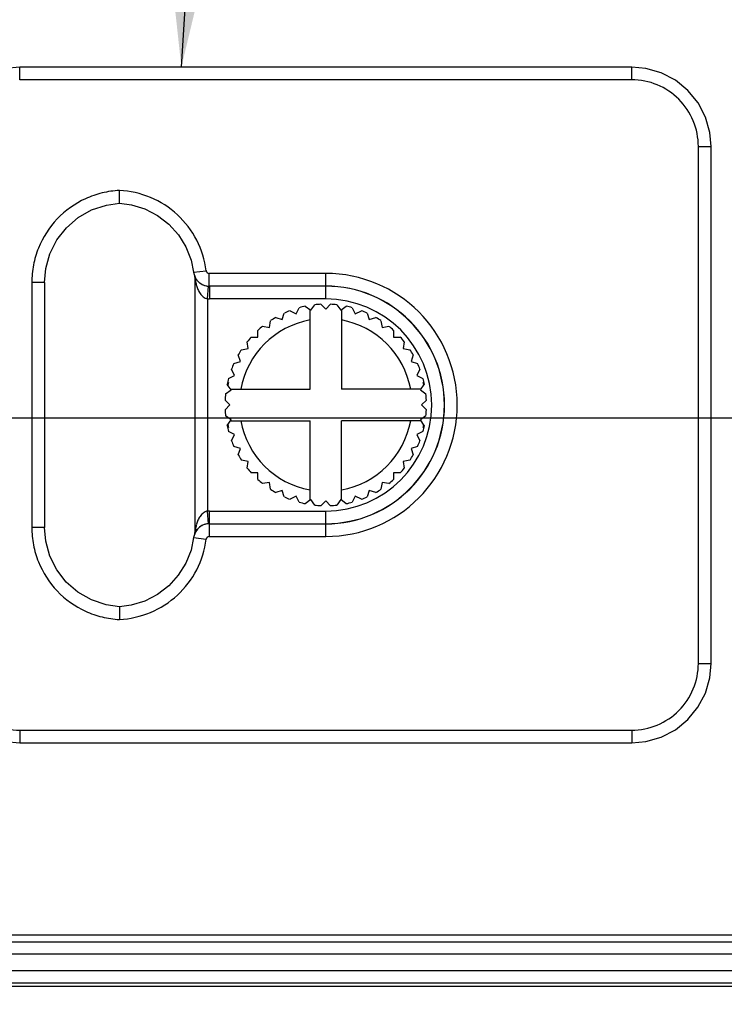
# Model space of a CAD drawing. Header units: inches. Extents: x 0 to 34, y 0 to 22.
# Tile 88 of 129: x 13.1 to 14, y 15.4 to 16.6. Entities that reach past the tile are written whole.
import ezdxf

# ---------------------------------------------------------------- set-up
doc = ezdxf.new("R2010")
doc.units = ezdxf.units.IN
doc.header["$LTSCALE"] = 1.87
doc.header["$MEASUREMENT"] = 0
doc.layers.get('0').update_dxf_attribs({"linetype": 'CONTINUOUS'})
for name, color, linetype in [('02___PRT_ALL_AXES', 7, 'CONTINUOUS'), ('DETAIL', 7, 'CONTINUOUS'), ('DIMENSIONS', 7, 'CONTINUOUS')]:
    doc.layers.add(name, color=color, linetype=linetype)
doc.styles.get("Standard").update_dxf_attribs({"font": 'txt', "width": 0.8})
doc.dimstyles.new('DIMSTYLE_3', dxfattribs={"dimtxt": 0.125, "dimasz": 0.18, "dimexe": 0.125, "dimexo": 0.0625, "dimgap": 0.03125, "dimtad": 0, "dimtih": 1, "dimtoh": 1, "dimzin": 0, "dimdsep": 46, "dimtxsty": 'STANDARD', "dimblk": '_FILLED', "dimblk1": '_FILLED', "dimblk2": '_FILLED', "dimcen": 0.09, "dimazin": 0, "dimtp": 0.01, "dimtm": 0.01, "dimtfac": 1, "dimtofl": 0, "dimtmove": 0, "dimatfit": 3, "dimldrblk": '_FILLED', "dimfxl": 1, "dimtolj": 1, "dimtzin": 0, "dimarcsym": 0})
doc.dimstyles.get("Standard").update_dxf_attribs({"dimtxt": 0.125, "dimasz": 0.18, "dimexe": 0.125, "dimexo": 0.0625, "dimgap": 0.09, "dimtad": 0, "dimtih": 1, "dimtoh": 1, "dimzin": 0, "dimdsep": 46, "dimtxsty": 'STANDARD', "dimblk": '_FILLED', "dimblk1": '_FILLED', "dimblk2": '_FILLED', "dimcen": 0.09, "dimazin": 0, "dimtol": 1, "dimtp": 0.02, "dimtm": 0.02, "dimtfac": 1, "dimtofl": 0, "dimtmove": 0, "dimatfit": 3, "dimldrblk": '_FILLED', "dimfxl": 1, "dimtolj": 1, "dimtzin": 0, "dimarcsym": 0})

# ---------------------------------------------------------------- blocks, each defined once
blk = doc.blocks.new('*D21')
at = {"layer": 'DIMENSIONS', "color": 2, "linetype": 'CONTINUOUS'}
blk.add_line((14.4119, 16.1472), (14.4119, 14.717), dxfattribs=at)
at = {"layer": 'DIMENSIONS', "color": 2, "linetype": 'CONTINUOUS', "insert": (14.3494, 14.6545), "char_height": 0.125, "width": 1.325, "attachment_point": 3, "rotation": 90, "line_spacing_factor": 0.9}
blk.add_mtext('64.15{\\ftxt.shx;\\W1.000000;\\H0.125000; }[2.526]', dxfattribs=at)
blk = doc.blocks.new('_FILLED')
at = {"color": 0, "linetype": 'BYBLOCK'}
blk.add_solid([(0, 0), (-1, 0.1736), (-1, -0.1736)], dxfattribs=at)
blk = doc.blocks.new('*D29')
at = {"layer": 'DIMENSIONS', "color": 2, "linetype": 'CONTINUOUS'}
blk.add_line((16.6709, 16.3321), (16.6709, 14.717), dxfattribs=at)
at = {"layer": 'DIMENSIONS', "color": 2, "linetype": 'CONTINUOUS', "insert": (16.6084, 14.6545), "char_height": 0.125, "width": 1.425, "attachment_point": 3, "rotation": 90, "line_spacing_factor": 0.9}
blk.add_mtext('121.53{\\ftxt.shx;\\W1.000000;\\H0.125000; }[4.784]', dxfattribs=at)
blk = doc.blocks.new('*D30')
at = {"layer": 'DIMENSIONS', "color": 2, "linetype": 'CONTINUOUS'}
blk.add_line((17.1994, 16.5386), (17.1994, 14.717), dxfattribs=at)
at = {"layer": 'DIMENSIONS', "color": 2, "linetype": 'CONTINUOUS', "insert": (17.1369, 14.6545), "char_height": 0.125, "width": 1.425, "attachment_point": 3, "rotation": 90, "line_spacing_factor": 0.9}
blk.add_mtext('134.95{\\ftxt.shx;\\W1.000000;\\H0.125000; }[5.313]', dxfattribs=at)
blk = doc.blocks.new('*D31')
at = {"layer": 'DIMENSIONS', "color": 2, "linetype": 'CONTINUOUS'}
blk.add_line((17.7259, 16.3321), (17.7259, 14.717), dxfattribs=at)
at = {"layer": 'DIMENSIONS', "color": 2, "linetype": 'CONTINUOUS', "insert": (17.6634, 14.6545), "char_height": 0.125, "width": 1.425, "attachment_point": 3, "rotation": 90, "line_spacing_factor": 0.9}
blk.add_mtext('148.32{\\ftxt.shx;\\W1.000000;\\H0.125000; }[5.839]', dxfattribs=at)
blk = doc.blocks.new('*D32')
at = {"layer": 'DIMENSIONS', "color": 2, "linetype": 'CONTINUOUS'}
blk.add_line((18.7809, 16.3321), (18.7809, 14.717), dxfattribs=at)
at = {"layer": 'DIMENSIONS', "color": 2, "linetype": 'CONTINUOUS', "insert": (18.7184, 14.6545), "char_height": 0.125, "width": 1.425, "attachment_point": 3, "rotation": 90, "line_spacing_factor": 0.9}
blk.add_mtext('175.12{\\ftxt.shx;\\W1.000000;\\H0.125000; }[6.894]', dxfattribs=at)
blk = doc.blocks.new('*D33')
at = {"layer": 'DIMENSIONS', "color": 2, "linetype": 'CONTINUOUS'}
blk.add_line((19.3089, 16.5386), (19.3089, 14.717), dxfattribs=at)
at = {"layer": 'DIMENSIONS', "color": 2, "linetype": 'CONTINUOUS', "insert": (19.2464, 14.6545), "char_height": 0.125, "width": 1.425, "attachment_point": 3, "rotation": 90, "line_spacing_factor": 0.9}
blk.add_mtext('188.53{\\ftxt.shx;\\W1.000000;\\H0.125000; }[7.423]', dxfattribs=at)
blk = doc.blocks.new('*D34')
at = {"layer": 'DIMENSIONS', "color": 2, "linetype": 'CONTINUOUS'}
blk.add_line((19.8359, 16.3321), (19.8359, 14.717), dxfattribs=at)
at = {"layer": 'DIMENSIONS', "color": 2, "linetype": 'CONTINUOUS', "insert": (19.7734, 14.6545), "char_height": 0.125, "width": 1.425, "attachment_point": 3, "rotation": 90, "line_spacing_factor": 0.9}
blk.add_mtext('201.92{\\ftxt.shx;\\W1.000000;\\H0.125000; }[7.949]', dxfattribs=at)
blk = doc.blocks.new('*D35')
at = {"layer": 'DIMENSIONS', "color": 2, "linetype": 'CONTINUOUS'}
blk.add_line((20.8909, 16.3321), (20.8909, 14.717), dxfattribs=at)
at = {"layer": 'DIMENSIONS', "color": 2, "linetype": 'CONTINUOUS', "insert": (20.8284, 14.6545), "char_height": 0.125, "width": 1.425, "attachment_point": 3, "rotation": 90, "line_spacing_factor": 0.9}
blk.add_mtext('228.71{\\ftxt.shx;\\W1.000000;\\H0.125000; }[9.004]', dxfattribs=at)
blk = doc.blocks.new('*D36')
at = {"layer": 'DIMENSIONS', "color": 2, "linetype": 'CONTINUOUS'}
blk.add_line((21.9459, 16.3321), (21.9459, 14.717), dxfattribs=at)
at = {"layer": 'DIMENSIONS', "color": 2, "linetype": 'CONTINUOUS', "insert": (21.8834, 14.6545), "char_height": 0.125, "width": 1.525, "attachment_point": 3, "rotation": 90, "line_spacing_factor": 0.9}
blk.add_mtext('255.51{\\ftxt.shx;\\W1.000000;\\H0.125000; }[10.059]', dxfattribs=at)
blk = doc.blocks.new('*D37')
at = {"layer": 'DIMENSIONS', "color": 2, "linetype": 'CONTINUOUS'}
blk.add_line((23.0009, 16.3321), (23.0009, 14.717), dxfattribs=at)
at = {"layer": 'DIMENSIONS', "color": 2, "linetype": 'CONTINUOUS', "insert": (22.9384, 14.6545), "char_height": 0.125, "width": 1.525, "attachment_point": 3, "rotation": 90, "line_spacing_factor": 0.9}
blk.add_mtext('282.31{\\ftxt.shx;\\W1.000000;\\H0.125000; }[11.114]', dxfattribs=at)
blk = doc.blocks.new('*D38')
at = {"layer": 'DIMENSIONS', "color": 2, "linetype": 'CONTINUOUS'}
blk.add_line((23.5289, 16.5386), (23.5289, 14.717), dxfattribs=at)
at = {"layer": 'DIMENSIONS', "color": 2, "linetype": 'CONTINUOUS', "insert": (23.4664, 14.6545), "char_height": 0.125, "width": 1.525, "attachment_point": 3, "rotation": 90, "line_spacing_factor": 0.9}
blk.add_mtext('295.72{\\ftxt.shx;\\W1.000000;\\H0.125000; }[11.643]', dxfattribs=at)
blk = doc.blocks.new('*D39')
at = {"layer": 'DIMENSIONS', "color": 2, "linetype": 'CONTINUOUS'}
blk.add_line((24.0559, 16.3321), (24.0559, 14.717), dxfattribs=at)
at = {"layer": 'DIMENSIONS', "color": 2, "linetype": 'CONTINUOUS', "insert": (23.9934, 14.6545), "char_height": 0.125, "width": 1.525, "attachment_point": 3, "rotation": 90, "line_spacing_factor": 0.9}
blk.add_mtext('309.10{\\ftxt.shx;\\W1.000000;\\H0.125000; }[12.169]', dxfattribs=at)
blk = doc.blocks.new('*D40')
at = {"layer": 'DIMENSIONS', "color": 2, "linetype": 'CONTINUOUS'}
blk.add_line((24.8249, 15.4421), (24.8249, 14.717), dxfattribs=at)
at = {"layer": 'DIMENSIONS', "color": 2, "linetype": 'CONTINUOUS', "insert": (24.7624, 14.6545), "char_height": 0.125, "width": 1.525, "attachment_point": 3, "rotation": 90, "line_spacing_factor": 0.9}
blk.add_mtext('328.64{\\ftxt.shx;\\W1.000000;\\H0.125000; }[12.938]', dxfattribs=at)
blk = doc.blocks.new('*D43')
at = {"layer": 'DIMENSIONS', "color": 2, "linetype": 'CONTINUOUS'}
blk.add_line((18.2536, 16.7073), (18.2536, 14.717), dxfattribs=at)
at = {"layer": 'DIMENSIONS', "color": 2, "linetype": 'CONTINUOUS', "insert": (18.1911, 14.6545), "char_height": 0.125, "width": 1.425, "attachment_point": 3, "rotation": 90, "line_spacing_factor": 0.9}
blk.add_mtext('161.73{\\ftxt.shx;\\W1.000000;\\H0.125000; }[6.367]', dxfattribs=at)
blk = doc.blocks.new('*D44')
at = {"layer": 'DIMENSIONS', "color": 2, "linetype": 'CONTINUOUS'}
blk.add_line((17.9661, 16.9948), (11.1985, 16.9948), dxfattribs=at)
at = {"layer": 'DIMENSIONS', "color": 2, "linetype": 'CONTINUOUS', "insert": (11.136, 17.0573), "char_height": 0.125, "width": 1.325, "attachment_point": 3, "line_spacing_factor": 0.9}
blk.add_mtext('40.39{\\ftxt.shx;\\W1.000000;\\H0.125000; }[1.590]', dxfattribs=at)
blk = doc.blocks.new('*D48')
at = {"layer": 'DIMENSIONS', "color": 2, "linetype": 'CONTINUOUS'}
for p, q in [((11.6108, 16.1095), (11.4599, 15.9596)), ((14.0463, 16.1095), (11.6108, 16.1095)), ((11.4599, 15.9596), (11.1985, 15.9596))]:
    blk.add_line(p, q, dxfattribs=at)
at = {"layer": 'DIMENSIONS', "color": 2, "linetype": 'CONTINUOUS', "insert": (11.136, 16.0221), "char_height": 0.125, "width": 1.225, "attachment_point": 3, "line_spacing_factor": 0.9}
blk.add_mtext('17.90{\\ftxt.shx;\\W1.000000;\\H0.125000; }[.705]', dxfattribs=at)

msp = doc.modelspace()

# ---------------------------------------------------------------- linework, layer by layer
at = {"color": 7, "linetype": 'CONTINUOUS'}
for p, q in [((13.1411, 16.5289), (13.1411, 16.5447)), ((13.9003, 16.5447), (13.1411, 16.5447)), ((13.9003, 16.5289), (13.9003, 16.5447)), ((13.9003, 16.5289), (13.1411, 16.5289)), ((13.9829, 15.8052), (13.9829, 16.4462)), ((13.9829, 16.4462), (13.9987, 16.4462)), ((13.9987, 15.8052), (13.9987, 16.4462)), ((13.2648, 16.3759), (13.2648, 16.3917)), ((13.2648, 16.3759), (13.2648, 16.3917)), ((13.3568, 16.2902), (13.3724, 16.2922)), ((13.3763, 16.2731), (13.3763, 16.2888)), ((13.5207, 16.2888), (13.3763, 16.2888)), ((13.5207, 16.2572), (13.5207, 16.2888)), ((13.1561, 16.2776), (13.1561, 15.9738)), ((13.1719, 16.2776), (13.1561, 16.2776)), ((13.1719, 16.2776), (13.1719, 15.9738)), ((13.3583, 16.2783), (13.3583, 15.9731)), ((13.3583, 16.2783), (13.3592, 16.2783)), ((13.3641, 16.2773), (13.3629, 16.2784)), ((13.3649, 16.2768), (13.3641, 16.2773)), ((13.3641, 16.2773), (13.3644, 16.2771)), ((13.3741, 16.2573), (13.3751, 16.273)), ((13.5207, 16.2731), (13.3763, 16.2731)), ((13.3765, 16.2729), (13.3765, 16.2572)), ((13.5207, 16.2729), (13.3765, 16.2729)), ((13.3741, 16.2573), (13.3741, 15.9941)), ((13.5207, 16.2572), (13.3765, 16.2572)), ((13.5021, 16.2431), (13.5071, 16.25)), ((13.5147, 16.2506), (13.5207, 16.2446)), ((13.5207, 16.2446), (13.5267, 16.2506)), ((13.5343, 16.25), (13.5393, 16.2431)), ((13.4667, 16.2316), (13.4693, 16.2397)), ((13.4764, 16.2426), (13.4839, 16.2387)), ((13.4839, 16.2387), (13.4878, 16.2463)), ((13.4952, 16.2481), (13.5021, 16.2431)), ((13.5012, 16.1452), (13.5012, 16.2438)), ((13.5393, 16.2431), (13.5461, 16.2481)), ((13.5402, 16.2438), (13.5402, 16.1452)), ((13.5535, 16.2463), (13.5574, 16.2387)), ((13.5574, 16.2387), (13.565, 16.2426)), ((13.572, 16.2397), (13.5746, 16.2316)), ((13.4508, 16.2219), (13.4521, 16.2302)), ((13.4586, 16.2342), (13.4667, 16.2316)), ((13.5746, 16.2316), (13.5827, 16.2342)), ((13.5892, 16.2302), (13.5905, 16.2219)), ((13.4366, 16.2097), (13.4366, 16.2182)), ((13.4424, 16.2232), (13.4508, 16.2219)), ((13.5905, 16.2219), (13.5989, 16.2232)), ((13.6047, 16.2182), (13.6047, 16.2097)), ((13.4245, 16.1956), (13.4232, 16.2039)), ((13.4281, 16.2097), (13.4366, 16.2097)), ((13.6047, 16.2097), (13.6132, 16.2097)), ((13.6181, 16.2039), (13.6168, 16.1956)), ((13.4161, 16.1942), (13.4245, 16.1956)), ((13.6168, 16.1956), (13.6252, 16.1942)), ((13.4067, 16.177), (13.4148, 16.1797)), ((13.4148, 16.1797), (13.4121, 16.1877)), ((13.6292, 16.1877), (13.6266, 16.1797)), ((13.6266, 16.1797), (13.6346, 16.177)), ((13.4076, 16.1624), (13.4038, 16.17)), ((13.6376, 16.17), (13.6337, 16.1624)), ((13.3999, 16.1537), (13.3988, 16.1537)), ((13.4001, 16.1586), (13.4076, 16.1624)), ((13.6337, 16.1624), (13.6413, 16.1586)), ((13.6425, 16.1537), (13.6415, 16.1537)), ((13.3964, 16.1393), (13.4033, 16.1443)), ((13.4033, 16.1443), (13.3983, 16.1512)), ((13.4026, 16.1452), (13.5012, 16.1452)), ((13.6387, 16.1452), (13.5402, 16.1452)), ((13.6381, 16.1443), (13.643, 16.1512)), ((13.6381, 16.1443), (13.6449, 16.1393)), ((13.4018, 16.1257), (13.3958, 16.1317)), ((13.6455, 16.1317), (13.6395, 16.1257)), ((13.3958, 16.1197), (13.4018, 16.1257)), ((13.6395, 16.1257), (13.6455, 16.1197)), ((13.4033, 16.1071), (13.3964, 16.1121)), ((13.3983, 16.1002), (13.4033, 16.1071)), ((13.4026, 16.1062), (13.5012, 16.1062)), ((13.5012, 16.0076), (13.5012, 16.1062)), ((13.5402, 16.0076), (13.5402, 16.1062)), ((13.6387, 16.1062), (13.5402, 16.1062)), ((13.6449, 16.1121), (13.6381, 16.1071)), ((13.643, 16.1002), (13.6381, 16.1071)), ((13.3988, 16.0977), (13.3999, 16.0977)), ((13.4076, 16.089), (13.4001, 16.0928)), ((13.6413, 16.0928), (13.6337, 16.089)), ((13.6415, 16.0977), (13.6425, 16.0977)), ((13.4038, 16.0814), (13.4076, 16.089)), ((13.6337, 16.089), (13.6376, 16.0814)), ((13.4148, 16.0717), (13.4067, 16.0744)), ((13.4121, 16.0637), (13.4148, 16.0717)), ((13.6346, 16.0744), (13.6266, 16.0717)), ((13.6266, 16.0717), (13.6292, 16.0637)), ((13.4245, 16.0558), (13.4161, 16.0572)), ((13.4232, 16.0475), (13.4245, 16.0558)), ((13.6252, 16.0572), (13.6168, 16.0558)), ((13.6168, 16.0558), (13.6181, 16.0475)), ((13.4366, 16.0417), (13.4281, 16.0417)), ((13.4366, 16.0332), (13.4366, 16.0417)), ((13.6047, 16.0417), (13.6047, 16.0332)), ((13.6132, 16.0417), (13.6047, 16.0417)), ((13.4508, 16.0295), (13.4424, 16.0282)), ((13.4521, 16.0212), (13.4508, 16.0295)), ((13.4667, 16.0198), (13.4586, 16.0172)), ((13.4693, 16.0117), (13.4667, 16.0198)), ((13.5746, 16.0198), (13.572, 16.0117)), ((13.5827, 16.0172), (13.5746, 16.0198)), ((13.5905, 16.0295), (13.5892, 16.0212)), ((13.5989, 16.0282), (13.5905, 16.0295)), ((13.4839, 16.0127), (13.4764, 16.0088)), ((13.4878, 16.0051), (13.4839, 16.0127)), ((13.5021, 16.0083), (13.4952, 16.0033)), ((13.5071, 16.0014), (13.5021, 16.0083)), ((13.5207, 16.0068), (13.5147, 16.0008)), ((13.5267, 16.0008), (13.5207, 16.0068)), ((13.5393, 16.0083), (13.5343, 16.0014)), ((13.5461, 16.0033), (13.5393, 16.0083)), ((13.5574, 16.0127), (13.5535, 16.0051)), ((13.565, 16.0088), (13.5574, 16.0127)), ((13.3751, 15.9784), (13.3741, 15.9941)), ((13.3765, 15.9785), (13.3765, 15.9942)), ((13.3765, 15.9942), (13.5207, 15.9942)), ((13.5207, 15.9626), (13.5207, 15.9942)), ((13.1719, 15.9738), (13.1561, 15.9738)), ((13.3583, 15.97), (13.358, 15.9653)), ((13.3583, 15.9731), (13.3583, 15.97)), ((13.3592, 15.9731), (13.3583, 15.9731)), ((13.3618, 15.9719), (13.3641, 15.9741)), ((13.3644, 15.9743), (13.3641, 15.9741)), ((13.3647, 15.9746), (13.3644, 15.9743)), ((13.3763, 15.9783), (13.3763, 15.9626)), ((13.3763, 15.9783), (13.5207, 15.9783)), ((13.3765, 15.9785), (13.5207, 15.9785)), ((13.3568, 15.9612), (13.3724, 15.9592)), ((13.3763, 15.9626), (13.5207, 15.9626)), ((13.2648, 15.8755), (13.2648, 15.8597)), ((13.2648, 15.8755), (13.2648, 15.8597)), ((13.9829, 15.8052), (13.9987, 15.8052)), ((13.1411, 15.7225), (13.1411, 15.7068)), ((13.1411, 15.7225), (13.9003, 15.7225)), ((13.9003, 15.7225), (13.9003, 15.7068)), ((13.1411, 15.7068), (13.9003, 15.7068)), ((13.1202, 15.4601), (15.7495, 15.4601)), ((13.1203, 15.4601), (15.7495, 15.4601)), ((13.1202, 15.4451), (15.7495, 15.4451)), ((13.0695, 15.4243), (15.8852, 15.4243)), ((13.0695, 15.4093), (15.8852, 15.4093)), ((24.7249, 15.4046), (13.0527, 15.4046))]:
    msp.add_line(p, q, dxfattribs=at)
for points in [[(13.1411, 16.5447), (13.1236, 16.5431), (13.1046, 16.5376), (13.087, 16.5285), (13.0716, 16.5159), (13.059, 16.5005), (13.0497, 16.4829), (13.0442, 16.4639), (13.0427, 16.4462)], [(13.9987, 16.4462), (13.9971, 16.4637), (13.9917, 16.4827), (13.9825, 16.5003), (13.9699, 16.5158), (13.9545, 16.5283), (13.9369, 16.5376), (13.9179, 16.5431), (13.9003, 16.5447)], [(13.1719, 16.2776), (13.1734, 16.2948), (13.1786, 16.3132), (13.1872, 16.3304), (13.199, 16.3455), (13.2136, 16.3581), (13.2303, 16.3676), (13.2486, 16.3736), (13.2648, 16.3759)], [(13.2648, 16.3759), (13.2796, 16.3739), (13.2964, 16.3687), (13.3121, 16.3606), (13.3261, 16.3498), (13.3379, 16.3367), (13.3472, 16.3218), (13.3536, 16.3054), (13.3568, 16.2902)], [(13.3568, 16.2902), (13.3574, 16.2873), (13.3597, 16.2822), (13.3629, 16.2784)], [(13.358, 16.286), (13.3583, 16.2815), (13.3583, 16.2783)], [(13.2648, 15.8755), (13.2484, 15.8778), (13.2301, 15.8839), (13.2134, 15.8934), (13.1989, 15.906), (13.1871, 15.9212), (13.1785, 15.9383), (13.1734, 15.9568), (13.1719, 15.9738)], [(13.3618, 15.9719), (13.3596, 15.969), (13.3573, 15.9638), (13.3568, 15.9612)], [(13.3568, 15.9612), (13.3536, 15.9458), (13.3471, 15.9295), (13.3378, 15.9145), (13.3259, 15.9014), (13.3119, 15.8907), (13.2963, 15.8826), (13.2794, 15.8775), (13.2648, 15.8755)], [(13.0427, 15.8052), (13.0442, 15.7877), (13.0497, 15.7687), (13.0589, 15.7511), (13.0714, 15.7356), (13.0868, 15.7231), (13.1044, 15.7138), (13.1234, 15.7083), (13.1411, 15.7068)], [(13.9003, 15.7068), (13.9177, 15.7083), (13.9367, 15.7138), (13.9544, 15.7229), (13.9698, 15.7355), (13.9824, 15.7509), (13.9916, 15.7685), (13.9971, 15.7875), (13.9987, 15.8052)]]:
    msp.add_lwpolyline(points, dxfattribs=at)
for centre, radius, start, end in [((13.3763, 16.2928), 0.00394, 187.3589, 269.9967), ((13.5207, 16.1257), 0.1631, 270, 90), ((13.5483, 16.3098), 0.1917, 187.249, 187.9344), ((13.5046, 16.3036), 0.1476, 187.8764, 189.8572), ((13.4101, 16.2887), 0.0519, 191.5577, 196.7788), ((13.376, 16.2917), 0.0186, 231.3364, 235.2561), ((13.3763, 16.2927), 0.0197, 234.3583, 270.0213), ((13.3765, 16.2926), 0.0197, 265.9938, 269.9828), ((13.3022, 16.1798), 0.1192, 51.4054, 51.5189), ((13.5207, 16.1257), 0.1474, 270, 90), ((13.5207, 16.1257), 0.1472, 270, 90), ((13.3765, 16.2926), 0.0354, 266.0117, 270), ((13.5207, 16.1257), 0.125, 92.7513, 96.2487), ((13.5207, 16.1257), 0.1315, 270, 90), ((13.5207, 16.1257), 0.125, 83.7513, 87.2487), ((13.5207, 16.1257), 0.125, 110.7513, 114.2487), ((13.5207, 16.1257), 0.125, 101.7513, 105.2487), ((13.5207, 16.1257), 0.125, 74.7513, 78.2487), ((13.5207, 16.1257), 0.125, 65.7513, 69.2487), ((13.5207, 16.1257), 0.1072, 100.4849, 169.5151), ((13.5207, 16.1257), 0.125, 119.7513, 123.2487), ((13.5207, 16.1257), 0.1072, 10.4849, 79.5151), ((13.5207, 16.1257), 0.125, 56.7513, 60.2487), ((13.5207, 16.1257), 0.125, 128.7513, 132.2487), ((13.5207, 16.1257), 0.125, 47.7513, 51.2487), ((13.5207, 16.1257), 0.125, 137.7513, 141.2487), ((13.5207, 16.1257), 0.125, 38.7513, 42.2487), ((13.5207, 16.1257), 0.125, 146.7513, 150.2487), ((13.5207, 16.1257), 0.125, 29.7513, 33.2487), ((13.5207, 16.1257), 0.125, 155.7513, 159.2487), ((13.5207, 16.1257), 0.125, 20.7513, 24.2487), ((13.5207, 16.1257), 0.125, 164.7513, 168.2487), ((13.5207, 16.1257), 0.124, 166.9493, 168.6713), ((13.5207, 16.1257), 0.125, 11.7513, 15.2487), ((13.5207, 16.1257), 0.124, 11.3287, 13.0507), ((13.5207, 16.1257), 0.125, 173.7513, 177.2487), ((13.5207, 16.1257), 0.125, 2.7513, 6.2487), ((13.5207, 16.1257), 0.125, 182.7513, 186.2487), ((13.5207, 16.1257), 0.125, 353.7513, 357.2487), ((13.5207, 16.1257), 0.1072, 190.4849, 259.5151), ((13.5207, 16.1257), 0.1072, 280.4849, 349.5151), ((13.5207, 16.1257), 0.125, 191.7513, 195.2487), ((13.5207, 16.1257), 0.124, 191.3287, 193.0507), ((13.5207, 16.1257), 0.125, 344.7513, 348.2487), ((13.5207, 16.1257), 0.124, 346.9493, 348.6713), ((13.5207, 16.1257), 0.125, 200.7513, 204.2487), ((13.5207, 16.1257), 0.125, 335.7513, 339.2487), ((13.5207, 16.1257), 0.125, 209.7513, 213.2487), ((13.5207, 16.1257), 0.125, 326.7513, 330.2487), ((13.5207, 16.1257), 0.125, 218.7513, 222.2487), ((13.5207, 16.1257), 0.125, 317.7513, 321.2487), ((13.5207, 16.1257), 0.125, 227.7513, 231.2487), ((13.5207, 16.1257), 0.125, 308.7513, 312.2487), ((13.5207, 16.1257), 0.125, 236.7513, 240.2487), ((13.5207, 16.1257), 0.125, 299.7513, 303.2487), ((13.5207, 16.1257), 0.125, 245.7513, 249.2487), ((13.5207, 16.1257), 0.125, 290.7513, 294.2487), ((13.3765, 15.9588), 0.0354, 89.998, 93.9902), ((13.5207, 16.1257), 0.125, 254.7513, 258.2487), ((13.5207, 16.1257), 0.125, 263.7513, 267.2487), ((13.5207, 16.1257), 0.125, 272.7513, 276.2487), ((13.5207, 16.1257), 0.125, 281.7513, 285.2487), ((13.5039, 15.9479), 0.1468, 170.1397, 172.0752), ((13.4101, 15.9627), 0.0519, 163.2216, 168.442), ((13.3763, 15.9587), 0.0196, 127.4899, 128.4786), ((13.3763, 15.9587), 0.0197, 89.98, 127.4932), ((13.3765, 15.9589), 0.0196, 90.0078, 93.9827), ((13.3022, 16.0716), 0.1192, 308.4811, 308.5946), ((13.3763, 15.9586), 0.00394, 90.0036, 172.6408)]:
    msp.add_arc(centre, radius, start, end, dxfattribs=at)
for points, knots in [([(13.9829, 16.4462), (13.9829, 16.457), (13.9786, 16.4787), (13.9602, 16.5062), (13.9327, 16.5246), (13.911, 16.5289), (13.9003, 16.5289)], [0, 0, 0, 0, 0.249999, 0.499997, 0.749995, 1, 1, 1, 1]), ([(13.2648, 16.3917), (13.2575, 16.3913), (13.2431, 16.3892), (13.2157, 16.3797), (13.1856, 16.3583), (13.1657, 16.3272), (13.1575, 16.2994), (13.1561, 16.2849), (13.1561, 16.2776)], [0, 0, 0, 0, 0.125278, 0.250548, 0.499965, 0.749395, 0.874693, 1, 1, 1, 1]), ([(13.3724, 16.2922), (13.3707, 16.3053), (13.3627, 16.3311), (13.3382, 16.3632), (13.3043, 16.3851), (13.2779, 16.391), (13.2648, 16.3917)], [0, 0, 0, 0, 0.249999, 0.499998, 0.749997, 1, 1, 1, 1]), ([(13.3592, 16.2783), (13.3593, 16.2787), (13.3597, 16.2803), (13.3596, 16.282), (13.3593, 16.2832)], [0, 0, 0, 0, 0.260617, 1, 1, 1, 1]), ([(13.3654, 16.2764), (13.3667, 16.2755), (13.3698, 16.2738), (13.3732, 16.2731), (13.3751, 16.273)], [0, 0, 0, 0, 0.452123, 1, 1, 1, 1]), ([(13.3604, 16.2737), (13.3609, 16.272), (13.3621, 16.2686), (13.3648, 16.2637), (13.3685, 16.2594), (13.3721, 16.2575), (13.3741, 16.2573)], [0, 0, 0, 0, 0.240961, 0.48638, 0.738514, 1, 1, 1, 1]), ([(13.3741, 15.9941), (13.3721, 15.9939), (13.3685, 15.992), (13.3648, 15.9877), (13.3621, 15.9828), (13.3609, 15.9794), (13.3604, 15.9777)], [0, 0, 0, 0, 0.261589, 0.513741, 0.75911, 1, 1, 1, 1]), ([(13.1561, 15.9738), (13.1561, 15.9665), (13.1575, 15.952), (13.1657, 15.9242), (13.1856, 15.8931), (13.2157, 15.8717), (13.2431, 15.8622), (13.2575, 15.8601), (13.2648, 15.8597)], [0, 0, 0, 0, 0.125296, 0.250572, 0.500001, 0.74943, 0.874705, 1, 1, 1, 1]), ([(13.3592, 15.9731), (13.3593, 15.9727), (13.3597, 15.9711), (13.3596, 15.9695), (13.3593, 15.9684)], [0, 0, 0, 0, 0.260296, 1, 1, 1, 1]), ([(13.3752, 15.9784), (13.3731, 15.9783), (13.3694, 15.9774), (13.3661, 15.9756), (13.3647, 15.9746)], [0, 0, 0, 0, 0.553148, 1, 1, 1, 1]), ([(13.2648, 15.8597), (13.2779, 15.8604), (13.3043, 15.8663), (13.3382, 15.8882), (13.3627, 15.9203), (13.3707, 15.9461), (13.3724, 15.9592)], [0, 0, 0, 0, 0.249986, 0.499973, 0.749961, 1, 1, 1, 1]), ([(13.0584, 15.8052), (13.0584, 15.7944), (13.0627, 15.7727), (13.0811, 15.7452), (13.1086, 15.7268), (13.1303, 15.7225), (13.1411, 15.7225)], [0, 0, 0, 0, 0.249999, 0.499997, 0.749995, 1, 1, 1, 1]), ([(13.9003, 15.7225), (13.911, 15.7225), (13.9327, 15.7268), (13.9602, 15.7452), (13.9786, 15.7727), (13.9829, 15.7944), (13.9829, 15.8052)], [0, 0, 0, 0, 0.249999, 0.499997, 0.749995, 1, 1, 1, 1])]:
    msp.add_open_spline(points, degree=3, knots=knots, dxfattribs=at)
at = {"layer": '02___PRT_ALL_AXES', "color": 7, "linetype": 'CONTINUOUS'}
msp.add_line((13.112, 15.4686), (15.732, 15.4686), dxfattribs=at)

# ---------------------------------------------------------------- dimensions: what is measured, and where the dimension line sits
at = {"layer": 'DIMENSIONS', "color": 2, "linetype": 'CONTINUOUS'}
for feature_location, offset, dtype, origin, picture, middle in [((17.9661, 16.9948), (-6.7676, 0), 0, (18.0286, 15.4046), '*D44', (10.4735, 16.9948)), ((18.2536, 16.7073), (0, -1.9903), 1, (11.8864, 16.7698), '*D43', (18.2536, 13.942)), ((17.1994, 16.5386), (0, -1.8216), 1, (11.8864, 16.6011), '*D30', (17.1994, 13.942)), ((19.3089, 16.5386), (0, -1.8216), 1, (11.8864, 16.6011), '*D33', (19.3089, 13.942)), ((23.5289, 16.5386), (0, -1.8216), 1, (11.8864, 16.6011), '*D38', (23.5289, 13.892)), ((16.6709, 16.3321), (0, -1.6151), 1, (11.8864, 16.3946), '*D29', (16.6709, 13.942)), ((17.7259, 16.3321), (0, -1.6151), 1, (11.8864, 16.3946), '*D31', (17.7259, 13.942)), ((18.7809, 16.3321), (0, -1.6151), 1, (11.8864, 16.3946), '*D32', (18.7809, 13.942)), ((19.8359, 16.3321), (0, -1.6151), 1, (11.8864, 16.3946), '*D34', (19.8359, 13.942)), ((20.8909, 16.3321), (0, -1.6151), 1, (11.8864, 16.3946), '*D35', (20.8909, 13.942)), ((21.9459, 16.3321), (0, -1.6151), 1, (11.8864, 16.3946), '*D36', (21.9459, 13.892)), ((23.0009, 16.3321), (0, -1.6151), 1, (11.8864, 16.3946), '*D37', (23.0009, 13.892)), ((24.0559, 16.3321), (0, -1.6151), 1, (11.8864, 16.3946), '*D39', (24.0559, 13.892)), ((14.4119, 16.1472), (0, -1.4302), 1, (11.8864, 16.2097), '*D21', (14.4119, 13.992)), ((14.0463, 16.1095), (-2.8478, -0.1499), 0, (14.1088, 15.4046), '*D48', (10.5235, 15.9596)), ((24.8249, 15.4421), (0, -0.7251), 1, (11.8864, 15.5046), '*D40', (24.8249, 13.892))]:
    dim = msp.add_ordinate_dim(feature_location=feature_location, offset=offset, dtype=dtype, origin=origin, dimstyle='DIMSTYLE_3', dxfattribs=at)
    dim.commit()
    dim.dimension.update_dxf_attribs({"geometry": picture, "text_midpoint": middle})

# ---------------------------------------------------------------- leaders
at = {"layer": 'DETAIL', "color": 2, "linetype": 'CONTINUOUS'}
msp.add_leader([(13.3416, 16.5446), (13.5423, 19.6825), (13.7223, 19.6825)], dimstyle='STANDARD', override={"dimtad": 0}, dxfattribs=at)

doc.saveas('drawing.dxf')
